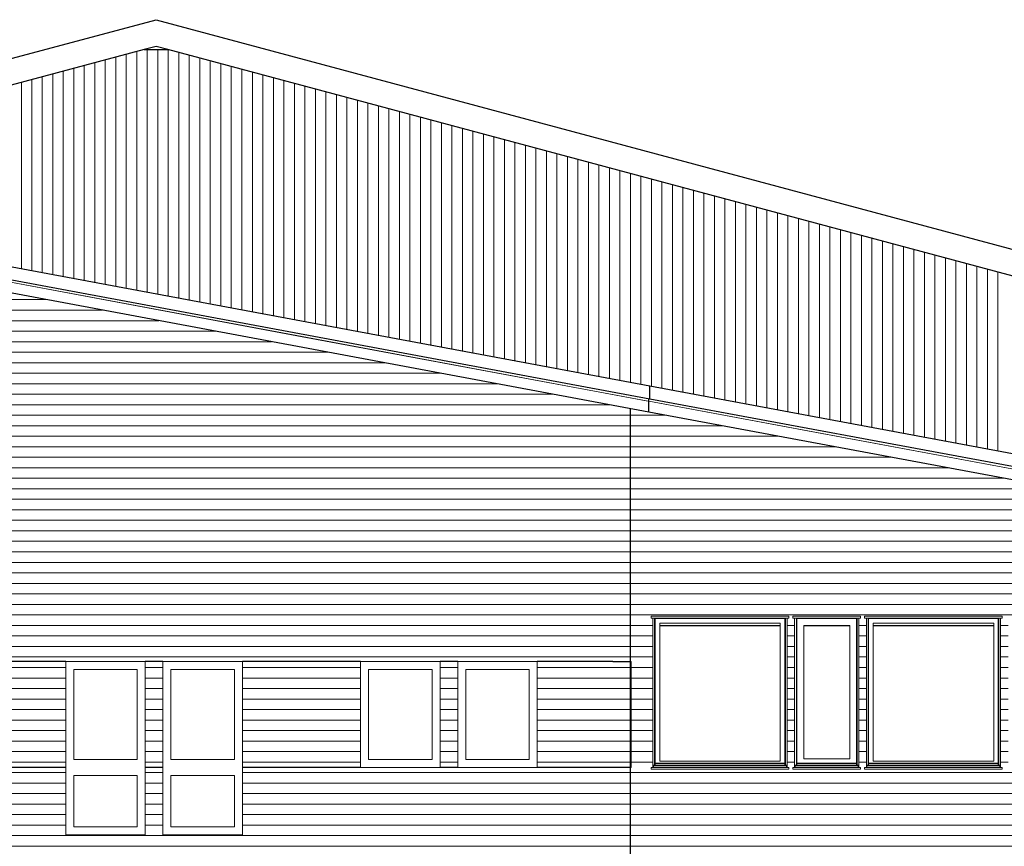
# Model space of a CAD drawing. Header units: millimetres. Extents: x 18966 to 73138, y 1000 to 18261.
# Tile 5 of 13: x 38031 to 49286, y 7320 to 16761. Entities that reach past the tile are written whole.
import ezdxf

# ---------------------------------------------------------------- set-up
doc = ezdxf.new("R2010")
doc.units = ezdxf.units.MM
doc.header["$LTSCALE"] = 0.5
doc.header["$MEASUREMENT"] = 0
doc.linetypes.add('PLINE', pattern=[0])
for name, color, linetype in [('0(Nye konstruksjoner)', 7, 'Continuous'), ('23-- Yttervegger', 7, 'Continuous'), ('26-- Yttertak', 7, 'Continuous')]:
    doc.layers.add(name, color=color, linetype=linetype)
for name, color, linetype, lineweight in [('234- Vinduer_ dører_ porter', 7, 'Continuous', 0), ('234- Vinduer_ dører_ porter(Nye konstruksjoner)', 7, 'Continuous', 0), ('235- Utvendig kledning og overflate', 7, 'Continuous', 0), ('235- Utvendig kledning og overflate(Nye konstruksjoner)', 7, 'Continuous', 0), ('262- Taktekking', 7, 'Continuous', 0)]:
    doc.layers.add(name, color=color, linetype=linetype, lineweight=lineweight)

# ---------------------------------------------------------------- blocks, each defined once
blk = doc.blocks.new('*X4')
at = {"layer": '262- Taktekking', "linetype": 'PLINE'}
for p, q in [((39130, 16332), (39130, 16003)), ((39130, 16000), (39130, 16332)), ((39250, 16364), (39250, 16003)), ((39250, 16000), (39250, 16364)), ((39370, 16396), (39370, 16003)), ((39370, 16000), (39370, 16396)), ((39490, 16419), (39490, 16003)), ((39490, 16000), (39490, 16419)), ((39610, 16419), (39610, 16003)), ((39610, 16000), (39610, 16419)), ((39730, 16418), (39730, 16003)), ((39730, 16000), (39730, 16418)), ((39850, 16385), (39850, 16003)), ((39850, 16000), (39850, 16385)), ((39970, 16353), (39970, 16003)), ((39970, 16000), (39970, 16353)), ((40090, 16321), (40090, 16003)), ((40090, 16000), (40090, 16321)), ((38770, 16236), (38770, 16003)), ((38770, 16000), (38770, 16236)), ((38890, 16268), (38890, 16003)), ((38890, 16000), (38890, 16268)), ((39010, 16300), (39010, 16003)), ((39010, 16000), (39010, 16300)), ((40210, 16289), (40210, 16003)), ((40210, 16000), (40210, 16289)), ((40330, 16257), (40330, 16003)), ((40330, 16000), (40330, 16257)), ((40450, 16225), (40450, 16003)), ((40450, 16000), (40450, 16225)), ((38290, 16107), (38290, 16003)), ((38290, 16000), (38290, 16107)), ((38410, 16139), (38410, 16003)), ((38410, 16000), (38410, 16139)), ((38530, 16171), (38530, 16003)), ((38530, 16000), (38530, 16171)), ((38650, 16203), (38650, 16003)), ((38650, 16000), (38650, 16203)), ((40571, 16192), (40571, 16003)), ((40571, 16000), (40571, 16192)), ((40691, 16160), (40691, 16003)), ((40691, 16000), (40691, 16160)), ((40811, 16128), (40811, 16003)), ((40811, 16000), (40811, 16128)), ((40931, 16096), (40931, 16003)), ((40931, 16000), (40931, 16096)), ((38050, 16043), (38050, 16003)), ((38050, 16000), (38050, 16043)), ((38050, 16003), (38050, 13916)), ((38050, 13916), (38050, 16000)), ((38170, 16075), (38170, 16003)), ((38170, 16000), (38170, 16075)), ((38170, 16003), (38170, 13894)), ((38170, 13894), (38170, 16000)), ((38290, 16003), (38290, 13872)), ((38290, 13872), (38290, 16000)), ((38410, 16003), (38410, 13849)), ((38410, 13849), (38410, 16000)), ((38530, 16003), (38530, 13827)), ((38530, 13827), (38530, 16000)), ((38650, 16003), (38650, 13805)), ((38650, 13805), (38650, 16000)), ((38770, 16003), (38770, 13782)), ((38770, 13782), (38770, 16000)), ((38890, 16003), (38890, 13760)), ((38890, 13760), (38890, 16000)), ((39010, 16003), (39010, 13738)), ((39010, 13738), (39010, 16000)), ((39130, 16003), (39130, 13715)), ((39130, 13715), (39130, 16000)), ((39250, 16003), (39250, 13693)), ((39250, 13693), (39250, 16000)), ((39370, 16003), (39370, 13670)), ((39370, 13670), (39370, 16000)), ((39490, 16003), (39490, 13648)), ((39490, 13648), (39490, 16000)), ((39610, 16003), (39610, 13626)), ((39610, 13626), (39610, 16000)), ((39730, 16003), (39730, 13603)), ((39730, 13603), (39730, 16000)), ((39850, 16003), (39850, 13581)), ((39850, 13581), (39850, 16000)), ((39970, 16003), (39970, 13559)), ((39970, 13559), (39970, 16000)), ((40090, 16003), (40090, 13536)), ((40090, 13536), (40090, 16000)), ((40210, 16003), (40210, 13514)), ((40210, 13514), (40210, 16000)), ((40330, 16003), (40330, 13492)), ((40330, 13492), (40330, 16000)), ((40450, 16003), (40450, 13469)), ((40450, 13469), (40450, 16000)), ((40571, 16003), (40571, 13447)), ((40571, 13447), (40571, 16000)), ((40691, 16003), (40691, 13425)), ((40691, 13425), (40691, 16000)), ((40811, 16003), (40811, 13402)), ((40811, 13402), (40811, 16000)), ((40931, 16003), (40931, 13380)), ((40931, 13380), (40931, 16000)), ((41051, 16064), (41051, 16003)), ((41051, 16000), (41051, 16064)), ((41051, 16003), (41051, 13357)), ((41051, 13357), (41051, 16000)), ((41171, 16032), (41171, 16003)), ((41171, 16000), (41171, 16032)), ((41171, 16003), (41171, 13335)), ((41171, 13335), (41171, 16000)), ((41291, 15999), (41291, 13313)), ((41291, 13313), (41291, 15999)), ((41411, 15967), (41411, 13290)), ((41411, 13290), (41411, 15967)), ((41531, 15935), (41531, 13268)), ((41531, 13268), (41531, 15935)), ((41651, 15903), (41651, 13246)), ((41651, 13246), (41651, 15903)), ((41771, 15871), (41771, 13223)), ((41771, 13223), (41771, 15871)), ((41891, 15839), (41891, 13201)), ((41891, 13201), (41891, 15839)), ((42011, 15806), (42011, 13179)), ((42011, 13179), (42011, 15806)), ((42131, 15774), (42131, 13156)), ((42131, 13156), (42131, 15774)), ((42251, 15742), (42251, 13134)), ((42251, 13134), (42251, 15742)), ((42371, 15710), (42371, 13112)), ((42371, 13112), (42371, 15710)), ((42491, 15678), (42491, 13089)), ((42491, 13089), (42491, 15678)), ((42611, 15646), (42611, 13067)), ((42611, 13067), (42611, 15646)), ((42731, 15613), (42731, 13044)), ((42731, 13044), (42731, 15613)), ((42851, 15581), (42851, 13022)), ((42851, 13022), (42851, 15581)), ((42971, 15549), (42971, 13000)), ((42971, 13000), (42971, 15549)), ((43091, 15517), (43091, 12977)), ((43091, 12977), (43091, 15517)), ((43211, 15485), (43211, 12955)), ((43211, 12955), (43211, 15485)), ((43331, 15453), (43331, 12933)), ((43331, 12933), (43331, 15453)), ((43451, 15420), (43451, 12910)), ((43451, 12910), (43451, 15420)), ((43571, 15388), (43571, 12888)), ((43571, 12888), (43571, 15388)), ((43691, 15356), (43691, 12866)), ((43691, 12866), (43691, 15356)), ((43811, 15324), (43811, 12843)), ((43811, 12843), (43811, 15324)), ((43931, 15292), (43931, 12821)), ((43931, 12821), (43931, 15292)), ((44051, 15260), (44051, 12798)), ((44051, 12798), (44051, 15260)), ((44171, 15228), (44171, 12776)), ((44171, 12776), (44171, 15228)), ((44291, 15195), (44291, 12754)), ((44291, 12754), (44291, 15195)), ((44412, 15163), (44412, 12731)), ((44412, 12731), (44412, 15163)), ((44532, 15131), (44532, 12709)), ((44532, 12709), (44532, 15131)), ((44652, 15099), (44652, 12687)), ((44652, 12687), (44652, 15099)), ((44772, 15067), (44772, 12664)), ((44772, 12664), (44772, 15067)), ((44892, 15035), (44892, 12642)), ((44892, 12642), (44892, 15035)), ((45012, 15002), (45012, 12620)), ((45012, 12620), (45012, 15002)), ((45132, 14970), (45132, 12597)), ((45132, 12597), (45132, 14970)), ((45252, 14938), (45252, 12575)), ((45252, 12575), (45252, 14938)), ((45372, 14906), (45372, 12553)), ((45372, 12553), (45372, 14906)), ((45492, 14874), (45492, 12530)), ((45492, 12530), (45492, 14874)), ((45612, 14842), (45612, 12508)), ((45612, 12508), (45612, 14842)), ((45732, 14809), (45732, 12485)), ((45732, 12485), (45732, 14809)), ((45852, 14777), (45852, 12463)), ((45852, 12463), (45852, 14777)), ((45972, 14745), (45972, 12441)), ((45972, 12441), (45972, 14745)), ((46092, 14713), (46092, 12418)), ((46092, 12418), (46092, 14713)), ((46212, 14681), (46212, 12396)), ((46212, 12396), (46212, 14681)), ((46332, 14649), (46332, 12374)), ((46332, 12374), (46332, 14649)), ((46452, 14616), (46452, 12351)), ((46452, 12351), (46452, 14616)), ((46572, 14584), (46572, 12329)), ((46572, 12329), (46572, 14584)), ((46692, 14552), (46692, 12307)), ((46692, 12307), (46692, 14552)), ((46812, 14520), (46812, 12284)), ((46812, 12284), (46812, 14520)), ((46932, 14488), (46932, 12262)), ((46932, 12262), (46932, 14488)), ((47052, 14456), (47052, 12240)), ((47052, 12240), (47052, 14456)), ((47172, 14423), (47172, 12217)), ((47172, 12217), (47172, 14423)), ((47292, 14391), (47292, 12195)), ((47292, 12195), (47292, 14391)), ((47412, 14359), (47412, 12172)), ((47412, 12172), (47412, 14359)), ((47532, 14327), (47532, 12150)), ((47532, 12150), (47532, 14327)), ((47652, 14295), (47652, 12128)), ((47652, 12128), (47652, 14295)), ((47772, 14263), (47772, 12105)), ((47772, 12105), (47772, 14263)), ((47892, 14230), (47892, 12083)), ((47892, 12083), (47892, 14230)), ((48012, 14198), (48012, 12061)), ((48012, 12061), (48012, 14198)), ((48132, 14166), (48132, 12038)), ((48132, 12038), (48132, 14166)), ((48253, 14134), (48253, 12016)), ((48253, 12016), (48253, 14134)), ((48373, 14102), (48373, 12003)), ((48373, 12000), (48373, 14102)), ((48493, 14070), (48493, 12003)), ((48493, 12000), (48493, 14070)), ((48613, 14038), (48613, 12003)), ((48613, 12000), (48613, 14038)), ((48733, 14005), (48733, 12003)), ((48733, 12000), (48733, 14005)), ((48853, 13973), (48853, 12003)), ((48853, 12000), (48853, 13973)), ((48973, 13941), (48973, 12003)), ((48973, 12000), (48973, 13941)), ((49093, 13909), (49093, 12003)), ((49093, 12000), (49093, 13909)), ((49213, 13877), (49213, 12003)), ((49213, 12000), (49213, 13877)), ((48373, 12003), (48373, 11994)), ((48373, 11994), (48373, 12000)), ((48493, 12003), (48493, 11971)), ((48493, 11971), (48493, 12000)), ((48613, 12003), (48613, 11949)), ((48613, 11949), (48613, 12000)), ((48733, 12003), (48733, 11926)), ((48733, 11926), (48733, 12000)), ((48853, 12003), (48853, 11904)), ((48853, 11904), (48853, 12000)), ((48973, 12003), (48973, 11882)), ((48973, 11882), (48973, 12000)), ((49093, 12003), (49093, 11859)), ((49093, 11859), (49093, 12000)), ((49213, 12003), (49213, 11837)), ((49213, 11837), (49213, 12000))]:
    blk.add_line(p, q, dxfattribs=at)
blk = doc.blocks.new('*X7')
at = {"layer": '235- Utvendig kledning og overflate', "linetype": 'PLINE'}
for p, q in [((44810, 9362), (45010, 9362)), ((45010, 9362), (44810, 9362)), ((44810, 9242), (45010, 9242)), ((45010, 9242), (44810, 9242)), ((44810, 9122), (45010, 9122)), ((45010, 9122), (44810, 9122)), ((44810, 9002), (45010, 9002)), ((45010, 9002), (44810, 9002)), ((44810, 8882), (45010, 8882)), ((45010, 8882), (44810, 8882)), ((44810, 8762), (45010, 8762)), ((45010, 8762), (44810, 8762)), ((44810, 8642), (45010, 8642)), ((45010, 8642), (44810, 8642)), ((44810, 8522), (45010, 8522)), ((45010, 8522), (44810, 8522)), ((44810, 8402), (45010, 8402)), ((45010, 8402), (44810, 8402)), ((44810, 8282), (45010, 8282)), ((45010, 8282), (44810, 8282))]:
    blk.add_line(p, q, dxfattribs=at)
blk = doc.blocks.new('*X8')
at = {"layer": '235- Utvendig kledning og overflate', "linetype": 'PLINE'}
for p, q in [((44810, 8162), (45010, 8162)), ((45010, 8162), (44810, 8162)), ((44810, 8042), (45010, 8042)), ((45010, 8042), (44810, 8042)), ((44810, 7922), (45010, 7922)), ((45010, 7922), (44810, 7922)), ((44810, 7802), (45010, 7802)), ((45010, 7802), (44810, 7802)), ((44810, 7682), (45010, 7682)), ((45010, 7682), (44810, 7682)), ((44810, 7562), (45010, 7562)), ((45010, 7562), (44810, 7562)), ((44810, 7442), (45010, 7442)), ((45010, 7442), (44810, 7442)), ((44810, 7322), (45010, 7322)), ((45010, 7322), (44810, 7322))]:
    blk.add_line(p, q, dxfattribs=at)
blk = doc.blocks.new('*X9')
at = {"layer": '235- Utvendig kledning og overflate', "linetype": 'PLINE'}
for p, q in [((44810, 12243), (45010, 12243)), ((45010, 12243), (44810, 12243)), ((44810, 12123), (45010, 12123)), ((45010, 12123), (44810, 12123)), ((44810, 12003), (45010, 12003)), ((45010, 12003), (44810, 12003)), ((44810, 11883), (45010, 11883)), ((45010, 11883), (44810, 11883)), ((44810, 11763), (45010, 11763)), ((45010, 11763), (44810, 11763)), ((44810, 11643), (45010, 11643)), ((45010, 11643), (44810, 11643)), ((44810, 11523), (45010, 11523)), ((45010, 11523), (44810, 11523)), ((44810, 11403), (45010, 11403)), ((45010, 11403), (44810, 11403)), ((44810, 11283), (45010, 11283)), ((45010, 11283), (44810, 11283)), ((44810, 11163), (45010, 11163)), ((45010, 11163), (44810, 11163)), ((44810, 11043), (45010, 11043)), ((45010, 11043), (44810, 11043)), ((44810, 10923), (45010, 10923)), ((45010, 10923), (44810, 10923)), ((44810, 10803), (45010, 10803)), ((45010, 10803), (44810, 10803)), ((44810, 10683), (45010, 10683)), ((45010, 10683), (44810, 10683)), ((44810, 10563), (45010, 10563)), ((45010, 10563), (44810, 10563)), ((44810, 10443), (45010, 10443)), ((45010, 10443), (44810, 10443)), ((44810, 10323), (45010, 10323)), ((45010, 10323), (44810, 10323)), ((44810, 10203), (45010, 10203)), ((45010, 10203), (44810, 10203)), ((44810, 10083), (45010, 10083)), ((45010, 10083), (44810, 10083)), ((44810, 9963), (45010, 9963)), ((45010, 9963), (44810, 9963)), ((44810, 9843), (45010, 9843)), ((45010, 9843), (44810, 9843)), ((44810, 9723), (45010, 9723)), ((45010, 9723), (44810, 9723)), ((44810, 9602), (45010, 9602)), ((45010, 9602), (44810, 9602)), ((44810, 9482), (45010, 9482)), ((45010, 9482), (44810, 9482))]:
    blk.add_line(p, q, dxfattribs=at)
blk = doc.blocks.new('*X10')
at = {"layer": '235- Utvendig kledning og overflate', "linetype": 'PLINE'}
for p, q in [((37329, 13873), (34192, 14457)), ((34192, 14457), (37326, 13873)), ((37326, 13873), (41259, 13141)), ((41261, 13140), (37329, 13873)), ((41259, 13141), (45191, 12408)), ((45194, 12408), (41261, 13140)), ((45191, 12408), (45223, 12402)), ((45223, 12402), (45194, 12408))]:
    blk.add_line(p, q, dxfattribs=at)
blk = doc.blocks.new('*X25')
at = {"layer": '235- Utvendig kledning og overflate', "linetype": 'PLINE'}
for p, q in [((40577, 9362), (41928, 9362)), ((41928, 9362), (40577, 9362)), ((40577, 9242), (41928, 9242)), ((41928, 9242), (40577, 9242)), ((40577, 9122), (41928, 9122)), ((41928, 9122), (40577, 9122)), ((40577, 9002), (41928, 9002)), ((41928, 9002), (40577, 9002)), ((40577, 8882), (41928, 8882)), ((41928, 8882), (40577, 8882)), ((40577, 8762), (41928, 8762)), ((41928, 8762), (40577, 8762)), ((40577, 8642), (41928, 8642)), ((41928, 8642), (40577, 8642)), ((40577, 8522), (41928, 8522)), ((41928, 8522), (40577, 8522)), ((40577, 8402), (41928, 8402)), ((41928, 8402), (40577, 8402)), ((40577, 8282), (41928, 8282)), ((41928, 8282), (40577, 8282))]:
    blk.add_line(p, q, dxfattribs=at)
blk = doc.blocks.new('*X26')
at = {"layer": '235- Utvendig kledning og overflate', "linetype": 'PLINE'}
for p, q in [((37247, 9362), (38557, 9362)), ((38557, 9362), (37247, 9362)), ((37247, 9242), (38557, 9242)), ((38557, 9242), (37247, 9242)), ((37247, 9122), (38557, 9122)), ((38557, 9122), (37247, 9122)), ((37247, 9002), (38557, 9002)), ((38557, 9002), (37247, 9002)), ((37247, 8882), (38557, 8882)), ((38557, 8882), (37247, 8882)), ((37247, 8762), (38557, 8762)), ((38557, 8762), (37247, 8762)), ((37247, 8642), (38557, 8642)), ((38557, 8642), (37247, 8642)), ((37247, 8522), (38557, 8522)), ((38557, 8522), (37247, 8522)), ((37247, 8402), (38557, 8402)), ((38557, 8402), (37247, 8402)), ((37247, 8282), (38557, 8282)), ((38557, 8282), (37247, 8282))]:
    blk.add_line(p, q, dxfattribs=at)
blk = doc.blocks.new('*X27')
at = {"layer": '235- Utvendig kledning og overflate', "linetype": 'PLINE'}
for p, q in [((39467, 9362), (39667, 9362)), ((39667, 9362), (39467, 9362)), ((39467, 9242), (39667, 9242)), ((39667, 9242), (39467, 9242)), ((39467, 9122), (39667, 9122)), ((39667, 9122), (39467, 9122)), ((39467, 9002), (39667, 9002)), ((39667, 9002), (39467, 9002)), ((39467, 8882), (39667, 8882)), ((39667, 8882), (39467, 8882)), ((39467, 8762), (39667, 8762)), ((39667, 8762), (39467, 8762)), ((39467, 8642), (39667, 8642)), ((39667, 8642), (39467, 8642)), ((39467, 8522), (39667, 8522)), ((39667, 8522), (39467, 8522)), ((39467, 8402), (39667, 8402)), ((39667, 8402), (39467, 8402)), ((39467, 8282), (39667, 8282)), ((39667, 8282), (39467, 8282))]:
    blk.add_line(p, q, dxfattribs=at)
blk = doc.blocks.new('*X28')
at = {"layer": '235- Utvendig kledning og overflate', "linetype": 'PLINE'}
for p, q in [((42838, 9362), (43038, 9362)), ((43038, 9362), (42838, 9362)), ((42838, 9242), (43038, 9242)), ((43038, 9242), (42838, 9242)), ((42838, 9122), (43038, 9122)), ((43038, 9122), (42838, 9122)), ((42838, 9002), (43038, 9002)), ((43038, 9002), (42838, 9002)), ((42838, 8882), (43038, 8882)), ((43038, 8882), (42838, 8882)), ((42838, 8762), (43038, 8762)), ((43038, 8762), (42838, 8762)), ((42838, 8642), (43038, 8642)), ((43038, 8642), (42838, 8642)), ((42838, 8522), (43038, 8522)), ((43038, 8522), (42838, 8522)), ((42838, 8402), (43038, 8402)), ((43038, 8402), (42838, 8402)), ((42838, 8282), (43038, 8282)), ((43038, 8282), (42838, 8282))]:
    blk.add_line(p, q, dxfattribs=at)
blk = doc.blocks.new('*X29')
at = {"layer": '235- Utvendig kledning og overflate', "linetype": 'PLINE'}
for p, q in [((43948, 9362), (43997, 9362)), ((44000, 9362), (43948, 9362)), ((43997, 9362), (44810, 9362)), ((44810, 9362), (44000, 9362)), ((43948, 9242), (43997, 9242)), ((44000, 9242), (43948, 9242)), ((43997, 9242), (44810, 9242)), ((44810, 9242), (44000, 9242)), ((43948, 9122), (43997, 9122)), ((44000, 9122), (43948, 9122)), ((43997, 9122), (44810, 9122)), ((44810, 9122), (44000, 9122)), ((43948, 9002), (43997, 9002)), ((44000, 9002), (43948, 9002)), ((43997, 9002), (44810, 9002)), ((44810, 9002), (44000, 9002)), ((43948, 8882), (43997, 8882)), ((44000, 8882), (43948, 8882)), ((43997, 8882), (44810, 8882)), ((44810, 8882), (44000, 8882)), ((43948, 8762), (43997, 8762)), ((44000, 8762), (43948, 8762)), ((43997, 8762), (44810, 8762)), ((44810, 8762), (44000, 8762)), ((43948, 8642), (43997, 8642)), ((44000, 8642), (43948, 8642)), ((43997, 8642), (44810, 8642)), ((44810, 8642), (44000, 8642)), ((43948, 8522), (43997, 8522)), ((44000, 8522), (43948, 8522)), ((43997, 8522), (44810, 8522)), ((44810, 8522), (44000, 8522)), ((43948, 8402), (43997, 8402)), ((44000, 8402), (43948, 8402)), ((43997, 8402), (44810, 8402)), ((44810, 8402), (44000, 8402)), ((43948, 8282), (43997, 8282)), ((44000, 8282), (43948, 8282)), ((43997, 8282), (44810, 8282)), ((44810, 8282), (44000, 8282))]:
    blk.add_line(p, q, dxfattribs=at)
blk = doc.blocks.new('*X32')
at = {"layer": '235- Utvendig kledning og overflate', "linetype": 'PLINE'}
for p, q in [((34192, 8162), (35997, 8162)), ((36000, 8162), (34192, 8162)), ((35997, 8162), (38557, 8162)), ((38557, 8162), (36000, 8162)), ((39467, 8162), (39668, 8162)), ((39668, 8162), (39467, 8162)), ((40578, 8162), (43997, 8162)), ((44000, 8162), (40578, 8162)), ((43997, 8162), (44810, 8162)), ((44810, 8162), (44000, 8162)), ((34192, 8042), (35997, 8042)), ((36000, 8042), (34192, 8042)), ((35997, 8042), (38557, 8042)), ((38557, 8042), (36000, 8042)), ((39467, 8042), (39668, 8042)), ((39668, 8042), (39467, 8042)), ((40578, 8042), (43997, 8042)), ((44000, 8042), (40578, 8042)), ((43997, 8042), (44810, 8042)), ((44810, 8042), (44000, 8042)), ((34192, 7922), (35997, 7922)), ((36000, 7922), (34192, 7922)), ((35997, 7922), (38557, 7922)), ((38557, 7922), (36000, 7922)), ((39467, 7922), (39668, 7922)), ((39668, 7922), (39467, 7922)), ((40578, 7922), (43997, 7922)), ((44000, 7922), (40578, 7922)), ((43997, 7922), (44810, 7922)), ((44810, 7922), (44000, 7922)), ((34192, 7802), (35997, 7802)), ((36000, 7802), (34192, 7802)), ((35997, 7802), (38557, 7802)), ((38557, 7802), (36000, 7802)), ((39467, 7802), (39668, 7802)), ((39668, 7802), (39467, 7802)), ((40578, 7802), (43997, 7802)), ((44000, 7802), (40578, 7802)), ((43997, 7802), (44810, 7802)), ((44810, 7802), (44000, 7802)), ((34192, 7682), (35997, 7682)), ((36000, 7682), (34192, 7682)), ((35997, 7682), (38557, 7682)), ((38557, 7682), (36000, 7682)), ((39467, 7682), (39668, 7682)), ((39668, 7682), (39467, 7682)), ((40578, 7682), (43997, 7682)), ((44000, 7682), (40578, 7682)), ((43997, 7682), (44810, 7682)), ((44810, 7682), (44000, 7682)), ((34192, 7562), (35997, 7562)), ((36000, 7562), (34192, 7562)), ((35997, 7562), (38557, 7562)), ((38557, 7562), (36000, 7562)), ((39467, 7562), (39668, 7562)), ((39668, 7562), (39467, 7562)), ((40578, 7562), (43997, 7562)), ((44000, 7562), (40578, 7562)), ((43997, 7562), (44810, 7562)), ((44810, 7562), (44000, 7562)), ((34192, 7442), (35997, 7442)), ((36000, 7442), (34192, 7442)), ((35997, 7442), (39997, 7442)), ((40000, 7442), (36000, 7442)), ((39997, 7442), (43997, 7442)), ((44000, 7442), (40000, 7442)), ((43997, 7442), (44810, 7442)), ((44810, 7442), (44000, 7442)), ((34192, 7322), (35997, 7322)), ((36000, 7322), (34192, 7322)), ((35997, 7322), (39997, 7322)), ((40000, 7322), (36000, 7322)), ((39997, 7322), (43997, 7322)), ((44000, 7322), (40000, 7322)), ((43997, 7322), (44810, 7322)), ((44810, 7322), (44000, 7322))]:
    blk.add_line(p, q, dxfattribs=at)
blk = doc.blocks.new('*X33')
at = {"layer": '235- Utvendig kledning og overflate', "linetype": 'PLINE'}
for p, q in [((34192, 14284), (34468, 14284)), ((34468, 14284), (34192, 14284)), ((34192, 14164), (35112, 14164)), ((35112, 14164), (34192, 14164)), ((34192, 14044), (35757, 14044)), ((35757, 14044), (34192, 14044)), ((34192, 13924), (35997, 13924)), ((36000, 13924), (34192, 13924)), ((35997, 13924), (36401, 13924)), ((36401, 13924), (36000, 13924)), ((34192, 13804), (35997, 13804)), ((36000, 13804), (34192, 13804)), ((35997, 13804), (37045, 13804)), ((37045, 13804), (36000, 13804)), ((34192, 13684), (35997, 13684)), ((36000, 13684), (34192, 13684)), ((35997, 13684), (37690, 13684)), ((37690, 13684), (36000, 13684)), ((34192, 13564), (35997, 13564)), ((36000, 13564), (34192, 13564)), ((35997, 13564), (38334, 13564)), ((38334, 13564), (36000, 13564)), ((34192, 13443), (35997, 13443)), ((36000, 13443), (34192, 13443)), ((35997, 13443), (38978, 13443)), ((38978, 13443), (36000, 13443)), ((34192, 13323), (35997, 13323)), ((36000, 13323), (34192, 13323)), ((35997, 13323), (39623, 13323)), ((39623, 13323), (36000, 13323)), ((34192, 13203), (35997, 13203)), ((36000, 13203), (34192, 13203)), ((35997, 13203), (39997, 13203)), ((40000, 13203), (36000, 13203)), ((39997, 13203), (40267, 13203)), ((40267, 13203), (40000, 13203)), ((34192, 13083), (35997, 13083)), ((36000, 13083), (34192, 13083)), ((35997, 13083), (39997, 13083)), ((40000, 13083), (36000, 13083)), ((39997, 13083), (40911, 13083)), ((40911, 13083), (40000, 13083)), ((34192, 12963), (35997, 12963)), ((36000, 12963), (34192, 12963)), ((35997, 12963), (39997, 12963)), ((40000, 12963), (36000, 12963)), ((39997, 12963), (41556, 12963)), ((41556, 12963), (40000, 12963)), ((34192, 12843), (35997, 12843)), ((36000, 12843), (34192, 12843)), ((35997, 12843), (39997, 12843)), ((40000, 12843), (36000, 12843)), ((39997, 12843), (42200, 12843)), ((42200, 12843), (40000, 12843)), ((34192, 12723), (35997, 12723)), ((36000, 12723), (34192, 12723)), ((35997, 12723), (39997, 12723)), ((40000, 12723), (36000, 12723)), ((39997, 12723), (42845, 12723)), ((42845, 12723), (40000, 12723)), ((34192, 12603), (35997, 12603)), ((36000, 12603), (34192, 12603)), ((35997, 12603), (39997, 12603)), ((40000, 12603), (36000, 12603)), ((39997, 12603), (43489, 12603)), ((43489, 12603), (40000, 12603)), ((34192, 12483), (35997, 12483)), ((36000, 12483), (34192, 12483)), ((35997, 12483), (39997, 12483)), ((40000, 12483), (36000, 12483)), ((39997, 12483), (43997, 12483)), ((44000, 12483), (40000, 12483)), ((43997, 12483), (44133, 12483)), ((44133, 12483), (44000, 12483)), ((34192, 12363), (35997, 12363)), ((36000, 12363), (34192, 12363)), ((35997, 12363), (39997, 12363)), ((40000, 12363), (36000, 12363)), ((39997, 12363), (43997, 12363)), ((44000, 12363), (40000, 12363)), ((43997, 12363), (44778, 12363)), ((44778, 12363), (44000, 12363)), ((34192, 12243), (35997, 12243)), ((36000, 12243), (34192, 12243)), ((35997, 12243), (39997, 12243)), ((40000, 12243), (36000, 12243)), ((39997, 12243), (43997, 12243)), ((44000, 12243), (40000, 12243)), ((43997, 12243), (44810, 12243)), ((44810, 12243), (44000, 12243)), ((34192, 12123), (35997, 12123)), ((36000, 12123), (34192, 12123)), ((35997, 12123), (39997, 12123)), ((40000, 12123), (36000, 12123)), ((39997, 12123), (43997, 12123)), ((44000, 12123), (40000, 12123)), ((43997, 12123), (44810, 12123)), ((44810, 12123), (44000, 12123)), ((34192, 12003), (35997, 12003)), ((36000, 12003), (34192, 12003)), ((35997, 12003), (39997, 12003)), ((40000, 12003), (36000, 12003)), ((39997, 12003), (43997, 12003)), ((44000, 12003), (40000, 12003)), ((43997, 12003), (44810, 12003)), ((44810, 12003), (44000, 12003)), ((34192, 11883), (35997, 11883)), ((36000, 11883), (34192, 11883)), ((35997, 11883), (39997, 11883)), ((40000, 11883), (36000, 11883)), ((39997, 11883), (43997, 11883)), ((44000, 11883), (40000, 11883)), ((43997, 11883), (44810, 11883)), ((44810, 11883), (44000, 11883)), ((34192, 11763), (35997, 11763)), ((36000, 11763), (34192, 11763)), ((35997, 11763), (39997, 11763)), ((40000, 11763), (36000, 11763)), ((39997, 11763), (43997, 11763)), ((44000, 11763), (40000, 11763)), ((43997, 11763), (44810, 11763)), ((44810, 11763), (44000, 11763)), ((34192, 11643), (35997, 11643)), ((36000, 11643), (34192, 11643)), ((35997, 11643), (39997, 11643)), ((40000, 11643), (36000, 11643)), ((39997, 11643), (43997, 11643)), ((44000, 11643), (40000, 11643)), ((43997, 11643), (44810, 11643)), ((44810, 11643), (44000, 11643)), ((34192, 11523), (35997, 11523)), ((36000, 11523), (34192, 11523)), ((35997, 11523), (39997, 11523)), ((40000, 11523), (36000, 11523)), ((39997, 11523), (43997, 11523)), ((44000, 11523), (40000, 11523)), ((43997, 11523), (44810, 11523)), ((44810, 11523), (44000, 11523)), ((34192, 11403), (35997, 11403)), ((36000, 11403), (34192, 11403)), ((35997, 11403), (39997, 11403)), ((40000, 11403), (36000, 11403)), ((39997, 11403), (43997, 11403)), ((44000, 11403), (40000, 11403)), ((43997, 11403), (44810, 11403)), ((44810, 11403), (44000, 11403)), ((34192, 11283), (35997, 11283)), ((36000, 11283), (34192, 11283)), ((35997, 11283), (39997, 11283)), ((40000, 11283), (36000, 11283)), ((39997, 11283), (43997, 11283)), ((44000, 11283), (40000, 11283)), ((43997, 11283), (44810, 11283)), ((44810, 11283), (44000, 11283)), ((34192, 11163), (35997, 11163)), ((36000, 11163), (34192, 11163)), ((35997, 11163), (39997, 11163)), ((40000, 11163), (36000, 11163)), ((39997, 11163), (43997, 11163)), ((44000, 11163), (40000, 11163)), ((43997, 11163), (44810, 11163)), ((44810, 11163), (44000, 11163)), ((34192, 11043), (35997, 11043)), ((36000, 11043), (34192, 11043)), ((35997, 11043), (39997, 11043)), ((40000, 11043), (36000, 11043)), ((39997, 11043), (43997, 11043)), ((44000, 11043), (40000, 11043)), ((43997, 11043), (44810, 11043)), ((44810, 11043), (44000, 11043)), ((34192, 10923), (35997, 10923)), ((36000, 10923), (34192, 10923)), ((35997, 10923), (39997, 10923)), ((40000, 10923), (36000, 10923)), ((39997, 10923), (43997, 10923)), ((44000, 10923), (40000, 10923)), ((43997, 10923), (44810, 10923)), ((44810, 10923), (44000, 10923)), ((34192, 10803), (35997, 10803)), ((36000, 10803), (34192, 10803)), ((35997, 10803), (39997, 10803)), ((40000, 10803), (36000, 10803)), ((39997, 10803), (43997, 10803)), ((44000, 10803), (40000, 10803)), ((43997, 10803), (44810, 10803)), ((44810, 10803), (44000, 10803)), ((34192, 10683), (35997, 10683)), ((36000, 10683), (34192, 10683)), ((35997, 10683), (39997, 10683)), ((40000, 10683), (36000, 10683)), ((39997, 10683), (43997, 10683)), ((44000, 10683), (40000, 10683)), ((43997, 10683), (44810, 10683)), ((44810, 10683), (44000, 10683)), ((34192, 10563), (35997, 10563)), ((36000, 10563), (34192, 10563)), ((35997, 10563), (39997, 10563)), ((40000, 10563), (36000, 10563)), ((39997, 10563), (43997, 10563)), ((44000, 10563), (40000, 10563)), ((43997, 10563), (44810, 10563)), ((44810, 10563), (44000, 10563)), ((34192, 10443), (35997, 10443)), ((36000, 10443), (34192, 10443)), ((35997, 10443), (39997, 10443)), ((40000, 10443), (36000, 10443)), ((39997, 10443), (43997, 10443)), ((44000, 10443), (40000, 10443)), ((43997, 10443), (44810, 10443)), ((44810, 10443), (44000, 10443)), ((34192, 10323), (35997, 10323)), ((36000, 10323), (34192, 10323)), ((35997, 10323), (39997, 10323)), ((40000, 10323), (36000, 10323)), ((39997, 10323), (43997, 10323)), ((44000, 10323), (40000, 10323)), ((43997, 10323), (44810, 10323)), ((44810, 10323), (44000, 10323)), ((34192, 10203), (35997, 10203)), ((36000, 10203), (34192, 10203)), ((35997, 10203), (39997, 10203)), ((40000, 10203), (36000, 10203)), ((39997, 10203), (43997, 10203)), ((44000, 10203), (40000, 10203)), ((43997, 10203), (44810, 10203)), ((44810, 10203), (44000, 10203)), ((34192, 10083), (35997, 10083)), ((36000, 10083), (34192, 10083)), ((35997, 10083), (39997, 10083)), ((40000, 10083), (36000, 10083)), ((39997, 10083), (43997, 10083)), ((44000, 10083), (40000, 10083)), ((43997, 10083), (44810, 10083)), ((44810, 10083), (44000, 10083)), ((34192, 9963), (35997, 9963)), ((36000, 9963), (34192, 9963)), ((35997, 9963), (39997, 9963)), ((40000, 9963), (36000, 9963)), ((39997, 9963), (43997, 9963)), ((44000, 9963), (40000, 9963)), ((43997, 9963), (44810, 9963)), ((44810, 9963), (44000, 9963)), ((34192, 9843), (35997, 9843)), ((36000, 9843), (34192, 9843)), ((35997, 9843), (39997, 9843)), ((40000, 9843), (36000, 9843)), ((39997, 9843), (43997, 9843)), ((44000, 9843), (40000, 9843)), ((43997, 9843), (44810, 9843)), ((44810, 9843), (44000, 9843)), ((34192, 9723), (35997, 9723)), ((36000, 9723), (34192, 9723)), ((35997, 9723), (39997, 9723)), ((40000, 9723), (36000, 9723)), ((39997, 9723), (43997, 9723)), ((44000, 9723), (40000, 9723)), ((43997, 9723), (44810, 9723)), ((44810, 9723), (44000, 9723)), ((34192, 9602), (35997, 9602)), ((36000, 9602), (34192, 9602)), ((35997, 9602), (39997, 9602)), ((40000, 9602), (36000, 9602)), ((39997, 9602), (43997, 9602)), ((44000, 9602), (40000, 9602)), ((43997, 9602), (44810, 9602)), ((44810, 9602), (44000, 9602)), ((34192, 9482), (35997, 9482)), ((36000, 9482), (34192, 9482)), ((35997, 9482), (39997, 9482)), ((40000, 9482), (36000, 9482)), ((39997, 9482), (43997, 9482)), ((44000, 9482), (40000, 9482)), ((43997, 9482), (44810, 9482)), ((44810, 9482), (44000, 9482))]:
    blk.add_line(p, q, dxfattribs=at)
blk = doc.blocks.new('*X105')
at = {"layer": '235- Utvendig kledning og overflate(Nye konstruksjoner)', "linetype": 'PLINE'}
for p, q in [((45010, 12243), (45422, 12243)), ((45422, 12243), (45010, 12243)), ((45010, 12123), (46066, 12123)), ((46066, 12123), (45010, 12123)), ((45010, 12003), (46711, 12003)), ((46711, 12003), (45010, 12003)), ((45010, 11883), (47355, 11883)), ((47355, 11883), (45010, 11883)), ((45010, 11763), (47997, 11763)), ((47999, 11763), (45010, 11763)), ((47997, 11763), (47999, 11763)), ((45010, 11643), (47997, 11643)), ((48000, 11643), (45010, 11643)), ((47997, 11643), (48644, 11643)), ((48644, 11643), (48000, 11643)), ((45010, 11523), (47997, 11523)), ((48000, 11523), (45010, 11523)), ((47997, 11523), (49288, 11523)), ((49288, 11523), (48000, 11523)), ((45010, 11403), (47997, 11403)), ((48000, 11403), (45010, 11403)), ((47997, 11403), (49933, 11403)), ((49933, 11403), (48000, 11403)), ((45010, 11283), (47997, 11283)), ((48000, 11283), (45010, 11283)), ((47997, 11283), (50577, 11283)), ((50577, 11283), (48000, 11283)), ((45010, 11163), (47997, 11163)), ((48000, 11163), (45010, 11163)), ((47997, 11163), (51221, 11163)), ((51221, 11163), (48000, 11163)), ((45010, 11043), (47997, 11043)), ((48000, 11043), (45010, 11043)), ((47997, 11043), (51866, 11043)), ((51866, 11043), (48000, 11043)), ((45010, 10923), (47997, 10923)), ((48000, 10923), (45010, 10923)), ((47997, 10923), (51997, 10923)), ((52000, 10923), (48000, 10923)), ((51997, 10923), (52510, 10923)), ((52510, 10923), (52000, 10923)), ((45010, 10803), (47997, 10803)), ((48000, 10803), (45010, 10803)), ((47997, 10803), (51997, 10803)), ((52000, 10803), (48000, 10803)), ((51997, 10803), (53154, 10803)), ((53154, 10803), (52000, 10803)), ((45010, 10683), (47997, 10683)), ((48000, 10683), (45010, 10683)), ((47997, 10683), (51997, 10683)), ((52000, 10683), (48000, 10683)), ((51997, 10683), (53799, 10683)), ((53799, 10683), (52000, 10683)), ((45010, 10563), (47997, 10563)), ((48000, 10563), (45010, 10563)), ((47997, 10563), (51997, 10563)), ((52000, 10563), (48000, 10563)), ((51997, 10563), (54443, 10563)), ((54443, 10563), (52000, 10563)), ((45010, 10443), (47997, 10443)), ((48000, 10443), (45010, 10443)), ((47997, 10443), (51997, 10443)), ((52000, 10443), (48000, 10443)), ((51997, 10443), (54885, 10443)), ((54885, 10443), (52000, 10443)), ((45010, 10323), (47997, 10323)), ((48000, 10323), (45010, 10323)), ((47997, 10323), (51997, 10323)), ((52000, 10323), (48000, 10323)), ((51997, 10323), (54885, 10323)), ((54885, 10323), (52000, 10323)), ((45010, 10203), (47997, 10203)), ((48000, 10203), (45010, 10203)), ((47997, 10203), (51997, 10203)), ((52000, 10203), (48000, 10203)), ((51997, 10203), (54885, 10203)), ((54885, 10203), (52000, 10203)), ((45010, 10083), (47997, 10083)), ((48000, 10083), (45010, 10083)), ((47997, 10083), (51997, 10083)), ((52000, 10083), (48000, 10083)), ((51997, 10083), (54885, 10083)), ((54885, 10083), (52000, 10083)), ((45010, 9963), (47997, 9963)), ((48000, 9963), (45010, 9963)), ((47997, 9963), (51997, 9963)), ((52000, 9963), (48000, 9963)), ((51997, 9963), (54885, 9963)), ((54885, 9963), (52000, 9963)), ((45010, 9843), (45269, 9843)), ((45269, 9843), (45010, 9843)), ((46803, 9843), (46889, 9843)), ((46889, 9843), (46803, 9843)), ((47623, 9843), (47709, 9843)), ((47709, 9843), (47623, 9843)), ((49243, 9843), (49329, 9843)), ((49329, 9843), (49243, 9843)), ((50063, 9843), (50149, 9843)), ((50149, 9843), (50063, 9843)), ((51683, 9843), (51769, 9843)), ((51769, 9843), (51683, 9843)), ((52503, 9843), (52589, 9843)), ((52589, 9843), (52503, 9843)), ((54123, 9843), (54885, 9843)), ((54885, 9843), (54123, 9843)), ((45010, 9723), (45269, 9723)), ((45269, 9723), (45010, 9723)), ((46803, 9723), (46889, 9723)), ((46889, 9723), (46803, 9723)), ((47623, 9723), (47709, 9723)), ((47709, 9723), (47623, 9723)), ((49243, 9723), (49329, 9723)), ((49329, 9723), (49243, 9723)), ((50063, 9723), (50149, 9723)), ((50149, 9723), (50063, 9723)), ((51683, 9723), (51769, 9723)), ((51769, 9723), (51683, 9723)), ((52503, 9723), (52589, 9723)), ((52589, 9723), (52503, 9723)), ((54123, 9723), (54885, 9723)), ((54885, 9723), (54123, 9723)), ((45010, 9602), (45269, 9602)), ((45269, 9602), (45010, 9602)), ((46803, 9602), (46889, 9602)), ((46889, 9602), (46803, 9602)), ((47623, 9602), (47709, 9602)), ((47709, 9602), (47623, 9602)), ((49243, 9602), (49329, 9602)), ((49329, 9602), (49243, 9602)), ((50063, 9602), (50149, 9602)), ((50149, 9602), (50063, 9602)), ((51683, 9602), (51769, 9602)), ((51769, 9602), (51683, 9602)), ((52503, 9602), (52589, 9602)), ((52589, 9602), (52503, 9602)), ((54123, 9602), (54885, 9602)), ((54885, 9602), (54123, 9602)), ((45010, 9482), (45269, 9482)), ((45269, 9482), (45010, 9482)), ((46803, 9482), (46889, 9482)), ((46889, 9482), (46803, 9482)), ((47623, 9482), (47709, 9482)), ((47709, 9482), (47623, 9482)), ((49243, 9482), (49329, 9482)), ((49329, 9482), (49243, 9482)), ((50063, 9482), (50149, 9482)), ((50149, 9482), (50063, 9482)), ((51683, 9482), (51769, 9482)), ((51769, 9482), (51683, 9482)), ((52503, 9482), (52589, 9482)), ((52589, 9482), (52503, 9482)), ((54123, 9482), (54885, 9482)), ((54885, 9482), (54123, 9482)), ((45019, 9362), (45269, 9362)), ((45269, 9362), (45019, 9362)), ((46803, 9362), (46889, 9362)), ((46889, 9362), (46803, 9362)), ((47623, 9362), (47709, 9362)), ((47709, 9362), (47623, 9362)), ((49243, 9362), (49329, 9362)), ((49329, 9362), (49243, 9362)), ((50063, 9362), (50149, 9362)), ((50149, 9362), (50063, 9362)), ((51683, 9362), (51769, 9362)), ((51769, 9362), (51683, 9362)), ((52503, 9362), (52589, 9362)), ((52589, 9362), (52503, 9362)), ((54123, 9362), (54885, 9362)), ((54885, 9362), (54123, 9362)), ((45019, 9242), (45269, 9242)), ((45269, 9242), (45019, 9242)), ((46803, 9242), (46889, 9242)), ((46889, 9242), (46803, 9242)), ((47623, 9242), (47709, 9242)), ((47709, 9242), (47623, 9242)), ((49243, 9242), (49329, 9242)), ((49329, 9242), (49243, 9242)), ((50063, 9242), (50149, 9242)), ((50149, 9242), (50063, 9242)), ((51683, 9242), (51769, 9242)), ((51769, 9242), (51683, 9242)), ((52503, 9242), (52589, 9242)), ((52589, 9242), (52503, 9242)), ((54123, 9242), (54885, 9242)), ((54885, 9242), (54123, 9242)), ((45019, 9122), (45269, 9122)), ((45269, 9122), (45019, 9122)), ((46803, 9122), (46889, 9122)), ((46889, 9122), (46803, 9122)), ((47623, 9122), (47709, 9122)), ((47709, 9122), (47623, 9122)), ((49243, 9122), (49329, 9122)), ((49329, 9122), (49243, 9122)), ((50063, 9122), (50149, 9122)), ((50149, 9122), (50063, 9122)), ((51683, 9122), (51769, 9122)), ((51769, 9122), (51683, 9122)), ((52503, 9122), (52589, 9122)), ((52589, 9122), (52503, 9122)), ((54123, 9122), (54885, 9122)), ((54885, 9122), (54123, 9122)), ((45019, 9002), (45269, 9002)), ((45269, 9002), (45019, 9002)), ((46803, 9002), (46889, 9002)), ((46889, 9002), (46803, 9002)), ((47623, 9002), (47709, 9002)), ((47709, 9002), (47623, 9002)), ((49243, 9002), (49329, 9002)), ((49329, 9002), (49243, 9002)), ((50063, 9002), (50149, 9002)), ((50149, 9002), (50063, 9002)), ((51683, 9002), (51769, 9002)), ((51769, 9002), (51683, 9002)), ((52503, 9002), (52589, 9002)), ((52589, 9002), (52503, 9002)), ((54123, 9002), (54885, 9002)), ((54885, 9002), (54123, 9002)), ((45019, 8882), (45269, 8882)), ((45269, 8882), (45019, 8882)), ((46803, 8882), (46889, 8882)), ((46889, 8882), (46803, 8882)), ((47623, 8882), (47709, 8882)), ((47709, 8882), (47623, 8882)), ((49243, 8882), (49329, 8882)), ((49329, 8882), (49243, 8882)), ((50063, 8882), (50149, 8882)), ((50149, 8882), (50063, 8882)), ((51683, 8882), (51769, 8882)), ((51769, 8882), (51683, 8882)), ((52503, 8882), (52589, 8882)), ((52589, 8882), (52503, 8882)), ((54123, 8882), (54885, 8882)), ((54885, 8882), (54123, 8882)), ((45019, 8762), (45269, 8762)), ((45269, 8762), (45019, 8762)), ((46803, 8762), (46889, 8762)), ((46889, 8762), (46803, 8762)), ((47623, 8762), (47709, 8762)), ((47709, 8762), (47623, 8762)), ((49243, 8762), (49329, 8762)), ((49329, 8762), (49243, 8762)), ((50063, 8762), (50149, 8762)), ((50149, 8762), (50063, 8762)), ((51683, 8762), (51769, 8762)), ((51769, 8762), (51683, 8762)), ((52503, 8762), (52589, 8762)), ((52589, 8762), (52503, 8762)), ((54123, 8762), (54885, 8762)), ((54885, 8762), (54123, 8762)), ((45019, 8642), (45269, 8642)), ((45269, 8642), (45019, 8642)), ((46803, 8642), (46889, 8642)), ((46889, 8642), (46803, 8642)), ((47623, 8642), (47709, 8642)), ((47709, 8642), (47623, 8642)), ((49243, 8642), (49329, 8642)), ((49329, 8642), (49243, 8642)), ((50063, 8642), (50149, 8642)), ((50149, 8642), (50063, 8642)), ((51683, 8642), (51769, 8642)), ((51769, 8642), (51683, 8642)), ((52503, 8642), (52589, 8642)), ((52589, 8642), (52503, 8642)), ((54123, 8642), (54885, 8642)), ((54885, 8642), (54123, 8642)), ((45019, 8522), (45269, 8522)), ((45269, 8522), (45019, 8522)), ((46803, 8522), (46889, 8522)), ((46889, 8522), (46803, 8522)), ((47623, 8522), (47709, 8522)), ((47709, 8522), (47623, 8522)), ((49243, 8522), (49329, 8522)), ((49329, 8522), (49243, 8522)), ((50063, 8522), (50149, 8522)), ((50149, 8522), (50063, 8522)), ((51683, 8522), (51769, 8522)), ((51769, 8522), (51683, 8522)), ((52503, 8522), (52589, 8522)), ((52589, 8522), (52503, 8522)), ((54123, 8522), (54885, 8522)), ((54885, 8522), (54123, 8522)), ((45019, 8402), (45269, 8402)), ((45269, 8402), (45019, 8402)), ((46803, 8402), (46889, 8402)), ((46889, 8402), (46803, 8402)), ((47623, 8402), (47709, 8402)), ((47709, 8402), (47623, 8402)), ((49243, 8402), (49329, 8402)), ((49329, 8402), (49243, 8402)), ((50063, 8402), (50149, 8402)), ((50149, 8402), (50063, 8402)), ((51683, 8402), (51769, 8402)), ((51769, 8402), (51683, 8402)), ((52503, 8402), (52589, 8402)), ((52589, 8402), (52503, 8402)), ((54123, 8402), (54885, 8402)), ((54885, 8402), (54123, 8402)), ((45019, 8282), (45269, 8282)), ((45269, 8282), (45019, 8282)), ((46803, 8282), (46889, 8282)), ((46889, 8282), (46803, 8282)), ((47623, 8282), (47709, 8282)), ((47709, 8282), (47623, 8282)), ((49243, 8282), (49329, 8282)), ((49329, 8282), (49243, 8282)), ((50063, 8282), (50149, 8282)), ((50149, 8282), (50063, 8282)), ((51683, 8282), (51769, 8282)), ((51769, 8282), (51683, 8282)), ((52503, 8282), (52589, 8282)), ((52589, 8282), (52503, 8282)), ((54123, 8282), (54885, 8282)), ((54885, 8282), (54123, 8282)), ((45010, 8162), (47997, 8162)), ((48000, 8162), (45010, 8162)), ((47997, 8162), (51997, 8162)), ((52000, 8162), (48000, 8162)), ((51997, 8162), (54885, 8162)), ((54885, 8162), (52000, 8162)), ((45010, 8042), (47997, 8042)), ((48000, 8042), (45010, 8042)), ((47997, 8042), (51997, 8042)), ((52000, 8042), (48000, 8042)), ((51997, 8042), (54885, 8042)), ((54885, 8042), (52000, 8042)), ((45010, 7922), (47997, 7922)), ((48000, 7922), (45010, 7922)), ((47997, 7922), (51997, 7922)), ((52000, 7922), (48000, 7922)), ((51997, 7922), (54885, 7922)), ((54885, 7922), (52000, 7922)), ((45010, 7802), (47997, 7802)), ((48000, 7802), (45010, 7802)), ((47997, 7802), (51997, 7802)), ((52000, 7802), (48000, 7802)), ((51997, 7802), (54885, 7802)), ((54885, 7802), (52000, 7802)), ((45010, 7682), (47997, 7682)), ((48000, 7682), (45010, 7682)), ((47997, 7682), (51997, 7682)), ((52000, 7682), (48000, 7682)), ((51997, 7682), (54885, 7682)), ((54885, 7682), (52000, 7682)), ((45010, 7562), (47997, 7562)), ((48000, 7562), (45010, 7562)), ((47997, 7562), (51997, 7562)), ((52000, 7562), (48000, 7562)), ((51997, 7562), (54885, 7562)), ((54885, 7562), (52000, 7562)), ((45010, 7442), (47997, 7442)), ((48000, 7442), (45010, 7442)), ((47997, 7442), (51997, 7442)), ((52000, 7442), (48000, 7442)), ((51997, 7442), (54885, 7442)), ((54885, 7442), (52000, 7442)), ((45010, 7322), (47997, 7322)), ((48000, 7322), (45010, 7322)), ((47997, 7322), (51997, 7322)), ((52000, 7322), (48000, 7322)), ((51997, 7322), (54885, 7322)), ((54885, 7322), (52000, 7322))]:
    blk.add_line(p, q, dxfattribs=at)
blk = doc.blocks.new('*X107')
at = {"layer": '235- Utvendig kledning og overflate', "linetype": 'PLINE'}
for p, q in [((47040, 12064), (45223, 12402)), ((45223, 12402), (47038, 12064)), ((45223, 12280), (47016, 11946)), ((47038, 12064), (50970, 11332)), ((50973, 11331), (47040, 12064)), ((47016, 11946), (50948, 11214)), ((50970, 11332), (54903, 10599)), ((54905, 10599), (50973, 11331)), ((50948, 11214), (54881, 10481)), ((54903, 10599), (54935, 10593)), ((54935, 10593), (54905, 10599))]:
    blk.add_line(p, q, dxfattribs=at)

msp = doc.modelspace()

# ---------------------------------------------------------------- linework, layer by layer
at = {"layer": '0(Nye konstruksjoner)', "linetype": 'PLINE'}
for p, q in [((45347, 9840), (46725, 9840)), ((46993, 9840), (47519, 9840)), ((47787, 9840), (49165, 9840))]:
    msp.add_line(p, q, dxfattribs=at)
at = {"layer": '23-- Yttervegger', "linetype": 'PLINE'}
for p, q in [((39453, 16419), (24868, 12510)), ((39453, 16419), (39726, 16419)), ((54312, 12510), (39726, 16419)), ((45010, 12320), (45010, 9430)), ((38557, 9430), (37247, 9430)), ((39667, 9430), (39467, 9430)), ((41928, 9430), (40577, 9430)), ((43038, 9430), (42838, 9430)), ((44810, 9430), (43948, 9430)), ((44810, 9430), (45010, 9430)), ((45010, 9430), (45010, 8220)), ((38557, 8220), (37247, 8220)), ((39667, 8220), (39467, 8220)), ((41928, 8220), (40578, 8220)), ((43038, 8220), (42838, 8220)), ((44810, 8220), (43948, 8220)), ((45010, 8220), (44810, 8220)), ((45010, 8220), (45010, 7320)), ((45010, 7320), (45010, 5930))]:
    msp.add_line(p, q, dxfattribs=at)
at = {"layer": '234- Vinduer_ dører_ porter', "linetype": 'PLINE'}
for p, q in [((38557, 9430), (38557, 8220)), ((39467, 9430), (38557, 9430)), ((39467, 8220), (39467, 9430)), ((39667, 9430), (39667, 8220)), ((40577, 9430), (39667, 9430)), ((40577, 8220), (40577, 9430)), ((41928, 9430), (41928, 8220)), ((42838, 9430), (41928, 9430)), ((42838, 8220), (42838, 9430)), ((43038, 9430), (43038, 8220)), ((43948, 9430), (43038, 9430)), ((43948, 8220), (43948, 9430)), ((45010, 9430), (45019, 9430)), ((45019, 9430), (45019, 8220)), ((38649, 8312), (38649, 9338)), ((38649, 9338), (39375, 9338)), ((39375, 9338), (39375, 8312)), ((39759, 8312), (39759, 9338)), ((39759, 9338), (40485, 9338)), ((40485, 9338), (40485, 8312)), ((42020, 8312), (42020, 9338)), ((42020, 9338), (42746, 9338)), ((42746, 9338), (42746, 8312)), ((43130, 8312), (43130, 9338)), ((43130, 9338), (43856, 9338)), ((43856, 9338), (43856, 8312)), ((38557, 8220), (38557, 7452)), ((39375, 8312), (38649, 8312)), ((39467, 7452), (39467, 8220)), ((39667, 8220), (39668, 8220)), ((39668, 8220), (39668, 7452)), ((40485, 8312), (39759, 8312)), ((40578, 8220), (40577, 8220)), ((40578, 7452), (40578, 8220)), ((41928, 8220), (42838, 8220)), ((42746, 8312), (42020, 8312)), ((43038, 8220), (43948, 8220)), ((43856, 8312), (43130, 8312)), ((45010, 8220), (45019, 8220)), ((38649, 7544), (38649, 8128)), ((38649, 8128), (39375, 8128)), ((39375, 8128), (39375, 7544)), ((39760, 7544), (39760, 8128)), ((39760, 8128), (40486, 8128)), ((40486, 8128), (40486, 7544)), ((39375, 7544), (38649, 7544)), ((40486, 7544), (39760, 7544)), ((38557, 7452), (39467, 7452)), ((39668, 7452), (40578, 7452))]:
    msp.add_line(p, q, dxfattribs=at)
at = {"layer": '234- Vinduer_ dører_ porter(Nye konstruksjoner)', "linetype": 'PLINE'}
for p, q in [((46823, 9947), (45249, 9947)), ((45249, 9927), (45249, 9947)), ((45269, 9927), (45249, 9927)), ((45269, 8220), (45269, 9927)), ((45269, 9927), (45289, 9927)), ((45289, 9927), (45289, 8246)), ((46783, 9927), (45289, 9927)), ((45295, 9921), (45295, 8250)), ((46777, 9921), (45295, 9921)), ((46777, 8250), (46777, 9921)), ((46783, 8246), (46783, 9927)), ((46783, 9927), (46803, 9927)), ((46803, 9927), (46803, 8220)), ((46823, 9927), (46803, 9927)), ((46823, 9927), (46823, 9947)), ((47643, 9947), (46869, 9947)), ((46869, 9927), (46869, 9947)), ((46889, 9927), (46869, 9927)), ((46889, 8220), (46889, 9927)), ((46889, 9927), (46909, 9927)), ((46909, 9927), (46909, 8246)), ((47603, 9927), (46909, 9927)), ((46915, 9921), (46915, 8250)), ((47597, 9921), (46915, 9921)), ((47597, 8250), (47597, 9921)), ((47603, 8246), (47603, 9927)), ((47603, 9927), (47623, 9927)), ((47623, 9927), (47623, 8220)), ((47643, 9927), (47623, 9927)), ((47643, 9927), (47643, 9947)), ((49263, 9947), (47689, 9947)), ((47689, 9927), (47689, 9947)), ((47709, 9927), (47689, 9927)), ((47709, 8220), (47709, 9927)), ((47709, 9927), (47729, 9927)), ((47729, 9927), (47729, 8246)), ((49223, 9927), (47729, 9927)), ((47735, 9921), (47735, 8250)), ((49217, 9921), (47735, 9921)), ((49217, 8250), (49217, 9921)), ((49223, 8246), (49223, 9927)), ((49223, 9927), (49243, 9927)), ((49243, 9927), (49243, 8220)), ((49263, 9927), (49243, 9927)), ((49263, 9927), (49263, 9947)), ((45347, 9869), (45347, 8291)), ((46725, 9869), (45347, 9869)), ((46725, 8291), (46725, 9869)), ((46993, 9843), (46993, 8317)), ((47519, 9843), (46993, 9843)), ((47519, 8317), (47519, 9843)), ((47787, 9869), (47787, 8291)), ((49165, 9869), (47787, 9869)), ((49165, 8291), (49165, 9869)), ((45269, 8220), (45249, 8220)), ((45249, 8200), (45249, 8220)), ((45289, 8220), (45269, 8220)), ((45276, 8246), (45289, 8246)), ((45276, 8246), (45276, 8244)), ((45276, 8244), (45276, 8224)), ((46796, 8244), (45276, 8244)), ((46796, 8224), (45276, 8224)), ((45289, 8250), (45295, 8250)), ((45289, 8224), (45289, 8220)), ((46783, 8220), (45289, 8220)), ((46777, 8270), (45295, 8270)), ((46777, 8260), (45295, 8260)), ((45295, 8224), (45295, 8220)), ((45347, 8291), (46725, 8291)), ((46777, 8250), (46783, 8250)), ((46777, 8220), (46777, 8224)), ((46783, 8246), (46796, 8246)), ((46783, 8220), (46783, 8224)), ((46803, 8220), (46783, 8220)), ((46796, 8246), (46796, 8244)), ((46796, 8244), (46796, 8224)), ((46823, 8220), (46803, 8220)), ((46823, 8200), (46823, 8220)), ((46889, 8220), (46869, 8220)), ((46869, 8200), (46869, 8220)), ((46909, 8220), (46889, 8220)), ((46896, 8246), (46909, 8246)), ((46896, 8246), (46896, 8244)), ((46896, 8244), (46896, 8224)), ((47616, 8244), (46896, 8244)), ((47616, 8224), (46896, 8224)), ((46909, 8250), (46915, 8250)), ((46909, 8224), (46909, 8220)), ((47603, 8220), (46909, 8220)), ((47597, 8270), (46915, 8270)), ((47597, 8260), (46915, 8260)), ((46915, 8224), (46915, 8220)), ((46993, 8317), (47519, 8317)), ((47597, 8250), (47603, 8250)), ((47597, 8220), (47597, 8224)), ((47603, 8246), (47616, 8246)), ((47603, 8220), (47603, 8224)), ((47623, 8220), (47603, 8220)), ((47616, 8246), (47616, 8244)), ((47616, 8244), (47616, 8224)), ((47643, 8220), (47623, 8220)), ((47643, 8200), (47643, 8220)), ((47709, 8220), (47689, 8220)), ((47689, 8200), (47689, 8220)), ((47729, 8220), (47709, 8220)), ((47716, 8246), (47729, 8246)), ((47716, 8246), (47716, 8244)), ((47716, 8244), (47716, 8224)), ((49236, 8244), (47716, 8244)), ((49236, 8224), (47716, 8224)), ((47729, 8250), (47735, 8250)), ((47729, 8224), (47729, 8220)), ((49223, 8220), (47729, 8220)), ((49217, 8270), (47735, 8270)), ((49217, 8260), (47735, 8260)), ((47735, 8224), (47735, 8220)), ((47787, 8291), (49165, 8291)), ((49217, 8250), (49223, 8250)), ((49217, 8220), (49217, 8224)), ((49223, 8246), (49236, 8246)), ((49223, 8220), (49223, 8224)), ((49243, 8220), (49223, 8220)), ((49236, 8246), (49236, 8244)), ((49236, 8244), (49236, 8224)), ((49263, 8220), (49243, 8220)), ((49263, 8200), (49263, 8220)), ((46823, 8200), (45249, 8200)), ((47643, 8200), (46869, 8200)), ((49263, 8200), (47689, 8200))]:
    msp.add_line(p, q, dxfattribs=at)
at = {"layer": '26-- Yttertak', "linetype": 'PLINE'}
for p, q in [((24307, 12665), (39590, 16761)), ((39590, 16761), (54873, 12665)), ((39590, 16455), (39453, 16419)), ((39726, 16419), (39590, 16455)), ((34192, 14635), (45233, 12578)), ((45233, 12428), (34192, 14485)), ((45223, 12280), (34192, 14335)), ((45233, 12578), (54944, 10769)), ((45233, 12428), (45233, 12578)), ((45223, 12280), (45223, 12430)), ((54944, 10619), (45233, 12428)), ((54935, 10471), (45223, 12280))]:
    msp.add_line(p, q, dxfattribs=at)

# ---------------------------------------------------------------- block references
at = {"layer": '23-- Yttervegger'}
for name in ['*X4', '*X33', '*X9', '*X26', '*X27', '*X25', '*X28', '*X29', '*X7', '*X32', '*X8']:
    msp.add_blockref(name, (0, 0), dxfattribs=at)
at = {"layer": '235- Utvendig kledning og overflate(Nye konstruksjoner)'}
msp.add_blockref('*X105', (0, 0), dxfattribs=at)
at = {"layer": '26-- Yttertak'}
for name in ['*X10', '*X107']:
    msp.add_blockref(name, (0, 0), dxfattribs=at)

doc.saveas('drawing.dxf')
